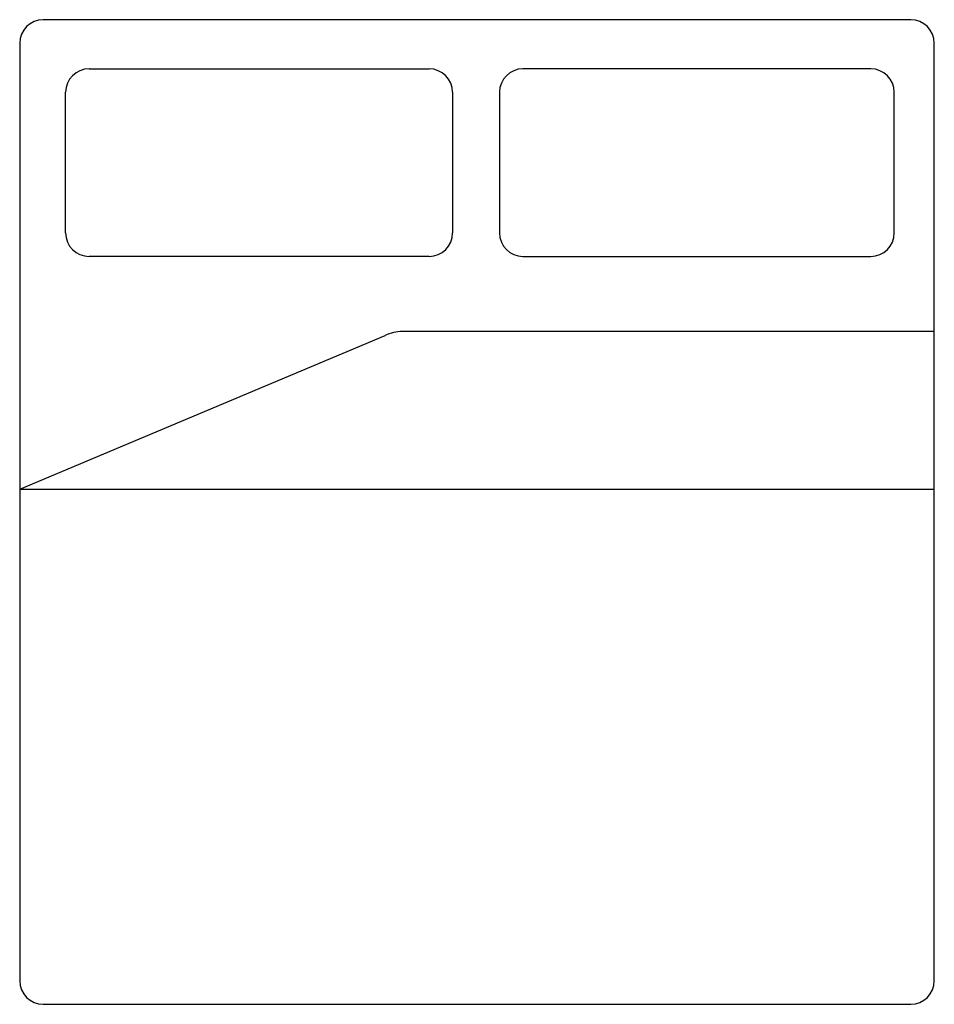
# Model space of a CAD drawing. Extents: x -1 to 1, y -1.08 to 1.08.
import ezdxf

# ---------------------------------------------------------------- set-up
doc = ezdxf.new("R2010")
doc.units = 0
doc.header["$LTSCALE"] = 0.1
doc.header["$MEASUREMENT"] = 0
doc.layers.add('CAMAS', color=251, linetype='CONTINUOUS')

msp = doc.modelspace()

# ---------------------------------------------------------------- linework, layer by layer
at = {"layer": 'CAMAS'}
for p, q in [((0.9487, 1.0769), (-0.9487, 1.0769)), ((-1, 1.0256), (-1, -1.0256)), ((1, -1.0256), (1, 1.0256)), ((-0.8482, 0.9694), (-0.1047, 0.9694)), ((0.8611, 0.9694), (0.1005, 0.9694)), ((-0.8995, 0.6105), (-0.8995, 0.9181)), ((-0.0534, 0.9181), (-0.0534, 0.6105)), ((0.0492, 0.9181), (0.0492, 0.6105)), ((0.9124, 0.6105), (0.9124, 0.9181)), ((-0.1047, 0.5592), (-0.8482, 0.5592)), ((0.1005, 0.5592), (0.8611, 0.5592)), ((1, 0.3948), (-0.163, 0.3948)), ((-1, 0.0496), (-0.2009, 0.3864)), ((-1, 0.0496), (1, 0.0496)), ((-0.9487, -1.0769), (0.9487, -1.0769))]:
    msp.add_line(p, q, dxfattribs=at)
for centre, radius, start, end in [((-0.9487, 1.0256), 0.0513, 90, 180), ((0.9487, 1.0256), 0.0513, 0, 90), ((-0.8482, 0.9181), 0.0513, 90, 180), ((-0.1047, 0.9181), 0.0513, 0, 90), ((0.1005, 0.9181), 0.0513, 90, 180), ((0.8611, 0.9181), 0.0513, 0, 90), ((-0.8482, 0.6105), 0.0513, 180, 270), ((-0.1047, 0.6105), 0.0513, 270, 0), ((0.1005, 0.6105), 0.0513, 180, 270), ((0.8611, 0.6105), 0.0513, 270, 0), ((-0.163, 0.3051), 0.0897, 90, 115), ((-0.9487, -1.0256), 0.0513, 180, 270), ((0.9487, -1.0256), 0.0513, 270, 0)]:
    msp.add_arc(centre, radius, start, end, dxfattribs=at)

doc.saveas('drawing.dxf')
